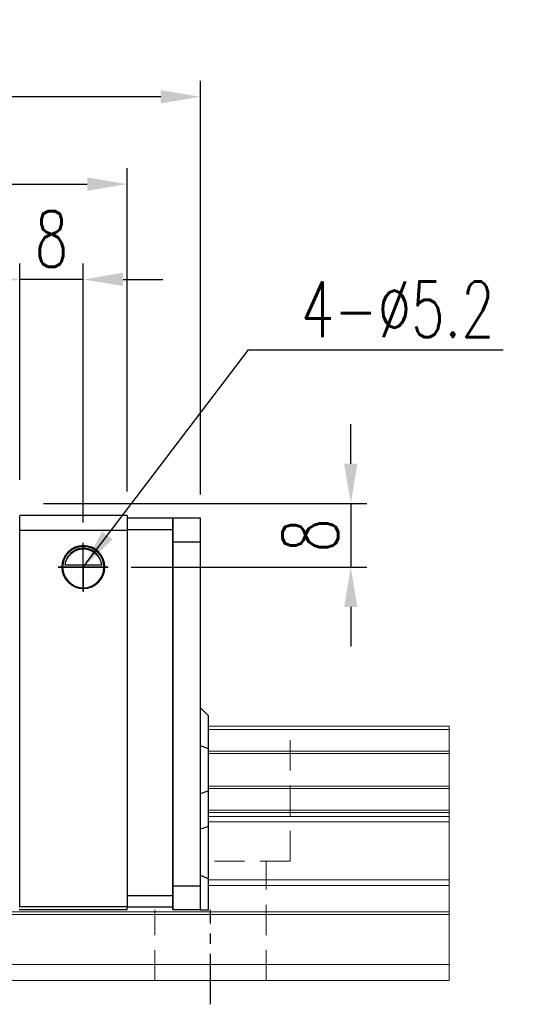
# Model space of a CAD drawing. Header units: millimetres. Extents: x 782 to 1252, y 608 to 775.
# Tile 51 of 51: x 1188 to 1252, y 636 to 759. Entities that reach past the tile are written whole.
import ezdxf

# ---------------------------------------------------------------- set-up
doc = ezdxf.new("R2010")
doc.units = ezdxf.units.MM
doc.header["$PDSIZE"] = -1
for name, pattern in [('CENTER', [10.16, 6.35, -1.27, 1.27, -1.27]), ('DASHED', [0.75, 0.5, -0.25]), ('HIDDEN', [1.905, 1.27, -0.635])]:
    doc.linetypes.add(name, pattern=pattern)
for name, color, linetype in [('2', 7, 'Continuous'), ('CL', 1, 'CENTER'), ('DIM', 4, 'Continuous'), ('HID', 2, 'DASHED'), ('OUT', 3, 'Continuous')]:
    doc.layers.add(name, color=color, linetype=linetype)
doc.styles.add('DIM-7', font='SIMPLEX.shx', dxfattribs={"width": 0.7, "bigfont": 'chineset.shx'})
doc.dimstyles.new('CNS', dxfattribs={"dimtxt": 3.5, "dimasz": 2.5, "dimexe": 1, "dimexo": 1.5, "dimgap": 0.09, "dimtad": 0, "dimdsep": 46, "dimtxsty": 'DIM-7', "dimcen": 0.09, "dimclrd": 1, "dimclre": 1, "dimclrt": 4, "dimadec": 0, "dimazin": 0, "dimtfac": 1, "dimtix": 1, "dimtmove": 2, "dimatfit": 3, "dimfxl": 1, "dimtvp": 0.971429, "dimtolj": 1, "dimarcsym": 0})

# ---------------------------------------------------------------- blocks, each defined once
blk = doc.blocks.new('*D24')
at = {"color": 7, "lineweight": -2}
for p, q in [((1074.88, 699.69), (1074.88, 751.71)), ((1210.88, 699.69), (1210.88, 751.71)), ((1205.88, 749.71), (1079.88, 749.71))]:
    blk.add_line(p, q, dxfattribs=at)
at = {"color": 7}
for points in [[(1079.88, 750.54), (1079.88, 748.88), (1074.88, 749.71)], [(1205.88, 750.54), (1205.88, 748.88), (1210.88, 749.71)]]:
    blk.add_solid(points, dxfattribs=at)
at = {"layer": 'DEFPOINTS', "color": 0}
for p in [(1074.88, 749.71), (1074.88, 696.69), (1210.88, 696.69)]:
    blk.add_point(p, dxfattribs=at)
at = {"color": 7, "insert": (1142.88, 754.81), "char_height": 7, "attachment_point": 5, "style": 'DIM-7'}
blk.add_mtext('\\A1;136', dxfattribs=at)
blk = doc.blocks.new('*D25')
at = {"color": 7, "lineweight": -2}
for p, q in [((1188.13, 701.54), (1188.13, 728.73)), ((1196.13, 696.14), (1196.13, 728.73)), ((1183.13, 726.73), (1178.13, 726.73)), ((1196.13, 726.73), (1188.13, 726.73)), ((1201.13, 726.73), (1206.13, 726.73))]:
    blk.add_line(p, q, dxfattribs=at)
at = {"color": 7}
for points in [[(1183.13, 727.57), (1183.13, 725.9), (1188.13, 726.73)], [(1201.13, 727.57), (1201.13, 725.9), (1196.13, 726.73)]]:
    blk.add_solid(points, dxfattribs=at)
at = {"layer": 'DEFPOINTS', "color": 0}
for p in [(1188.13, 726.73), (1188.13, 698.54), (1196.13, 693.14)]:
    blk.add_point(p, dxfattribs=at)
at = {"color": 7, "insert": (1192.13, 731.83), "char_height": 7, "attachment_point": 5, "style": 'DIM-7'}
blk.add_mtext('\\A1;8', dxfattribs=at)
blk = doc.blocks.new('*D26')
at = {"color": 7, "lineweight": -2}
for p, q in [((1229.77, 703.54), (1229.77, 708.54)), ((1191.13, 698.54), (1231.77, 698.54)), ((1229.77, 698.54), (1229.77, 690.54)), ((1202.13, 690.54), (1231.77, 690.54)), ((1229.77, 685.54), (1229.77, 680.54))]:
    blk.add_line(p, q, dxfattribs=at)
at = {"color": 7}
for points in [[(1228.93, 703.54), (1230.6, 703.54), (1229.77, 698.54)], [(1228.93, 685.54), (1230.6, 685.54), (1229.77, 690.54)]]:
    blk.add_solid(points, dxfattribs=at)
at = {"layer": 'DEFPOINTS', "color": 0}
for p in [(1188.13, 698.54), (1199.13, 690.54), (1229.77, 690.54)]:
    blk.add_point(p, dxfattribs=at)
at = {"color": 7, "insert": (1224.67, 694.54), "char_height": 7, "attachment_point": 5, "rotation": 90, "style": 'DIM-7'}
blk.add_mtext('\\A1;8', dxfattribs=at)
blk = doc.blocks.new('*D32')
at = {"layer": 'DEFPOINTS', "color": 0}
for p in [(1201.63, 738.72), (1084.13, 697.04), (1201.63, 697.04)]:
    blk.add_point(p, dxfattribs=at)
at = {"layer": 'DIM', "color": 7, "lineweight": -2}
for p, q in [((1084.13, 700.04), (1084.13, 740.72)), ((1201.63, 700.04), (1201.63, 740.72)), ((1089.13, 738.72), (1196.63, 738.72))]:
    blk.add_line(p, q, dxfattribs=at)
at = {"layer": 'DIM', "color": 7}
for points in [[(1089.13, 739.55), (1089.13, 737.89), (1084.13, 738.72)], [(1196.63, 739.55), (1196.63, 737.89), (1201.63, 738.72)]]:
    blk.add_solid(points, dxfattribs=at)
at = {"layer": 'DIM', "color": 7, "insert": (1142.88, 743.82), "char_height": 7, "attachment_point": 5, "style": 'DIM-7'}
blk.add_mtext('\\A1;117.5', dxfattribs=at)

msp = doc.modelspace()

# ---------------------------------------------------------------- linework, layer by layer
at = {"layer": '2', "color": 0, "linetype": 'Continuous'}
for p, q in [((1201.634, 697.043), (1188.134, 697.043)), ((1188.134, 647.843), (1188.134, 696.993)), ((1201.634, 697.043), (1201.634, 695.143)), ((1201.634, 696.743), (1207.384, 696.743)), ((1207.384, 696.743), (1207.384, 695.243)), ((1207.384, 696.693), (1207.384, 693.693)), ((1210.884, 696.693), (1207.384, 696.693)), ((1207.384, 693.693), (1207.384, 696.693)), ((1210.884, 693.693), (1210.884, 696.693)), ((1201.634, 695.143), (1188.134, 695.143)), ((1207.384, 695.243), (1201.634, 695.243)), ((1201.634, 695.143), (1201.634, 647.843)), ((1207.384, 693.693), (1207.384, 695.243)), ((1207.384, 693.693), (1207.384, 693.743)), ((1207.384, 693.693), (1207.384, 650.443)), ((1207.384, 650.443), (1207.384, 693.693)), ((1210.884, 693.693), (1207.384, 693.693)), ((1207.384, 650.443), (1207.384, 693.693)), ((1210.884, 650.443), (1210.884, 693.693)), ((1198.734, 690.543), (1193.534, 690.543)), ((1193.825, 690.818), (1198.442, 690.818)), ((1193.853, 690.843), (1198.414, 690.843)), ((1211.884, 671.843), (1210.884, 672.843)), ((1211.884, 667.696), (1211.884, 671.843)), ((1211.884, 667.696), (1210.884, 668.059)), ((1211.884, 662.391), (1211.884, 667.696)), ((1211.884, 662.391), (1210.884, 662.027)), ((1211.884, 657.922), (1211.884, 662.391)), ((1211.884, 657.922), (1210.884, 657.558)), ((1211.884, 651.332), (1211.884, 657.922)), ((1211.884, 651.332), (1210.884, 651.746)), ((1207.384, 649.243), (1207.384, 650.444)), ((1207.384, 650.443), (1207.384, 647.443)), ((1207.384, 650.393), (1207.384, 650.443)), ((1207.384, 650.443), (1210.884, 650.443)), ((1207.384, 647.443), (1207.384, 650.443)), ((1210.884, 647.443), (1210.884, 650.443)), ((1211.884, 647.443), (1211.884, 651.332)), ((1201.634, 649.243), (1207.384, 649.243)), ((1207.384, 649.243), (1207.384, 647.743)), ((1188.054, 647.843), (1201.634, 647.843)), ((1201.634, 647.443), (1201.634, 647.843)), ((1201.634, 647.443), (1188.054, 647.443)), ((1207.384, 647.743), (1201.634, 647.743)), ((1207.384, 647.443), (1207.384, 647.743)), ((1210.884, 647.443), (1207.384, 647.443)), ((1210.884, 647.443), (1211.884, 647.443))]:
    msp.add_line(p, q, dxfattribs=at)
for radius, start, end in [(2.7, 90, 270), (2.6, 90, 270), (2.7, 270, 90), (2.6, 270, 90)]:
    msp.add_arc((1196.134, 690.543), radius, start, end, dxfattribs=at)
at = {"layer": '2', "color": 0, "linetype": 'Continuous', "extrusion": (0, 0, -1)}
for start, end in [(7.49472, 90), (90, 172.50528)]:
    msp.add_arc((-1196.134, 690.543), 2.3, start, end, dxfattribs=at)
at = {"layer": '2', "color": 0, "linetype": 'Continuous'}
for points, knots in [([(1196.134, 692.923), (1196.008, 692.923), (1195.88, 692.912), (1195.585, 692.861), (1195.421, 692.811), (1194.982, 692.629), (1194.726, 692.456), (1194.335, 692.062), (1194.182, 691.856), (1193.971, 691.436), (1193.898, 691.228), (1193.842, 690.948), (1193.832, 690.883), (1193.825, 690.818)], [0, 0, 0, 0, 0.0998047, 0.0998047, 0.2515472, 0.2515472, 0.5439534, 0.5439534, 0.769985, 0.769985, 0.9482846, 0.9482846, 1, 1, 1, 1]), ([(1198.442, 690.818), (1198.416, 691.05), (1198.354, 691.278), (1198.182, 691.683), (1198.071, 691.867), (1197.755, 692.269), (1197.527, 692.463), (1197.107, 692.708), (1196.926, 692.787), (1196.612, 692.873), (1196.491, 692.898), (1196.289, 692.919), (1196.211, 692.923), (1196.134, 692.923)], [0, 0, 0, 0, 0.187135, 0.187135, 0.3722972, 0.3722972, 0.651232, 0.651232, 0.8354912, 0.8354912, 0.9393137, 0.9393137, 1, 1, 1, 1])]:
    msp.add_open_spline(points, degree=3, knots=knots, dxfattribs=at)
for points in [[(1193.825, 690.818), (1193.834, 690.826), (1193.844, 690.835), (1193.853, 690.843)], [(1198.414, 690.843), (1198.423, 690.835), (1198.433, 690.826), (1198.442, 690.818)]]:
    msp.add_open_spline(points, degree=3, dxfattribs=at)
at = {"layer": 'CL', "color": 0}
msp.add_line((1212.134, 635.543), (1212.134, 647.443), dxfattribs=at)
at = {"layer": 'DIM', "color": 0}
for p, q in [((1196.134, 687.47), (1196.134, 693.6)), ((1199.249, 690.543), (1192.951, 690.543)), ((1192.951, 690.543), (1196.134, 690.543)), ((1196.134, 690.543), (1199.249, 690.543)), ((1196.134, 690.543), (1196.134, 687.47))]:
    msp.add_line(p, q, dxfattribs=at)
at = {"layer": 'HID', "color": 0, "linetype": 'HIDDEN', "lineweight": 0, "ltscale": 3}
for p, q in [((1222.134, 653.543), (1222.134, 670.543)), ((1222.134, 653.543), (1211.884, 653.543)), ((1219.134, 638.543), (1219.134, 653.543)), ((1205.134, 638.543), (1205.134, 647.443))]:
    msp.add_line(p, q, dxfattribs=at)
at = {"layer": 'OUT', "color": 0, "linetype": 'Continuous', "lineweight": 15}
for p, q in [((1211.884, 670.543), (1242.134, 670.543)), ((1211.884, 670.118), (1242.134, 670.118)), ((1242.134, 670.118), (1242.134, 670.543)), ((1242.134, 667.407), (1242.134, 670.118)), ((1211.884, 667.407), (1242.134, 667.407)), ((1211.884, 667.113), (1242.134, 667.113)), ((1242.134, 667.113), (1242.134, 667.407)), ((1242.134, 662.973), (1242.134, 667.113)), ((1211.884, 662.973), (1242.134, 662.973)), ((1211.884, 662.679), (1242.134, 662.679)), ((1242.134, 662.679), (1242.134, 662.973)), ((1242.134, 659.968), (1242.134, 662.679)), ((1211.884, 659.968), (1242.134, 659.968)), ((1211.884, 659.69), (1242.134, 659.69)), ((1211.884, 659.189), (1242.134, 659.189)), ((1242.134, 659.69), (1242.134, 659.968)), ((1242.134, 659.189), (1242.134, 659.69)), ((1242.134, 658.482), (1242.134, 659.189)), ((1211.884, 658.482), (1242.134, 658.482)), ((1242.134, 651.207), (1242.134, 658.482)), ((1211.884, 651.207), (1242.134, 651.207)), ((1211.884, 650.5), (1242.134, 650.5)), ((1242.134, 650.5), (1242.134, 651.207)), ((1242.134, 647.19), (1242.134, 650.5)), ((1035.875, 647.19), (1242.134, 647.19)), ((1036.096, 646.836), (1242.134, 646.836)), ((1242.134, 646.836), (1242.134, 647.19)), ((1242.134, 640.543), (1242.134, 646.836)), ((1037.737, 640.543), (1242.134, 640.543)), ((1242.134, 638.543), (1242.134, 640.543)), ((982.134, 638.543), (1242.134, 638.543))]:
    msp.add_line(p, q, dxfattribs=at)

# ---------------------------------------------------------------- texts
at = {"layer": 'DIM', "color": 0, "insert": (1223.486, 719.487), "char_height": 7, "attachment_point": 7, "style": 'DIM-7'}
msp.add_mtext('\\A1;4-%%C5.2', dxfattribs=at)

# ---------------------------------------------------------------- dimensions: what is measured, and where the dimension line sits
at = {"color": 0}
for base, p1, p2, picture, middle in [((1074.884, 749.71), (1210.884, 696.693), (1074.884, 696.693), '*D24', (1142.884, 754.81)), ((1188.134, 726.733), (1196.134, 693.143), (1188.134, 698.543), '*D25', (1192.134, 731.833))]:
    dim = msp.add_linear_dim(base=base, p1=p1, p2=p2, dimstyle='CNS', override={"dimscale": 2, "dimgap": 0.8, "dimtad": 1, "dimclrd": 7, "dimclre": 7, "dimclrt": 7, "dimadec": 2, "dimazin": 2, "dimtmove": 1}, dxfattribs=at)
    dim.commit()
    dim.dimension.update_dxf_attribs({"geometry": picture, "text_midpoint": middle})
dim = msp.add_linear_dim(base=(1229.766, 690.543), p1=(1188.134, 698.543), p2=(1199.134, 690.543), angle=90, dimstyle='CNS', override={"dimscale": 2, "dimgap": 0.8, "dimtad": 1, "dimclrd": 7, "dimclre": 7, "dimclrt": 7, "dimadec": 2, "dimazin": 2, "dimtmove": 1}, dxfattribs=at)
dim.commit()
dim.dimension.update_dxf_attribs({"geometry": '*D26', "text_midpoint": (1224.666, 694.543)})
at = {"layer": 'DIM', "color": 0}
dim = msp.add_linear_dim(base=(1201.634, 738.72), p1=(1084.134, 697.043), p2=(1201.634, 697.043), dimstyle='CNS', override={"dimscale": 2, "dimgap": 0.8, "dimtad": 1, "dimclrd": 7, "dimclre": 7, "dimclrt": 7, "dimtmove": 1}, dxfattribs=at)
dim.commit()
dim.dimension.update_dxf_attribs({"geometry": '*D32', "text_midpoint": (1142.884, 743.82)})

# ---------------------------------------------------------------- leaders
at = {"layer": 'DIM', "color": 0, "annotation_type": 0, "has_hookline": 1, "hookline_direction": 0, "text_width": 25.433}
msp.add_leader([(1196.134, 690.543), (1216.886, 717.887), (1221.886, 717.887)], dimstyle='CNS', override={"dimscale": 2, "dimgap": 0.8, "dimtad": 1, "dimclrd": 7, "dimclre": 4, "dimtmove": 1}, dxfattribs=at)

doc.saveas('drawing.dxf')
